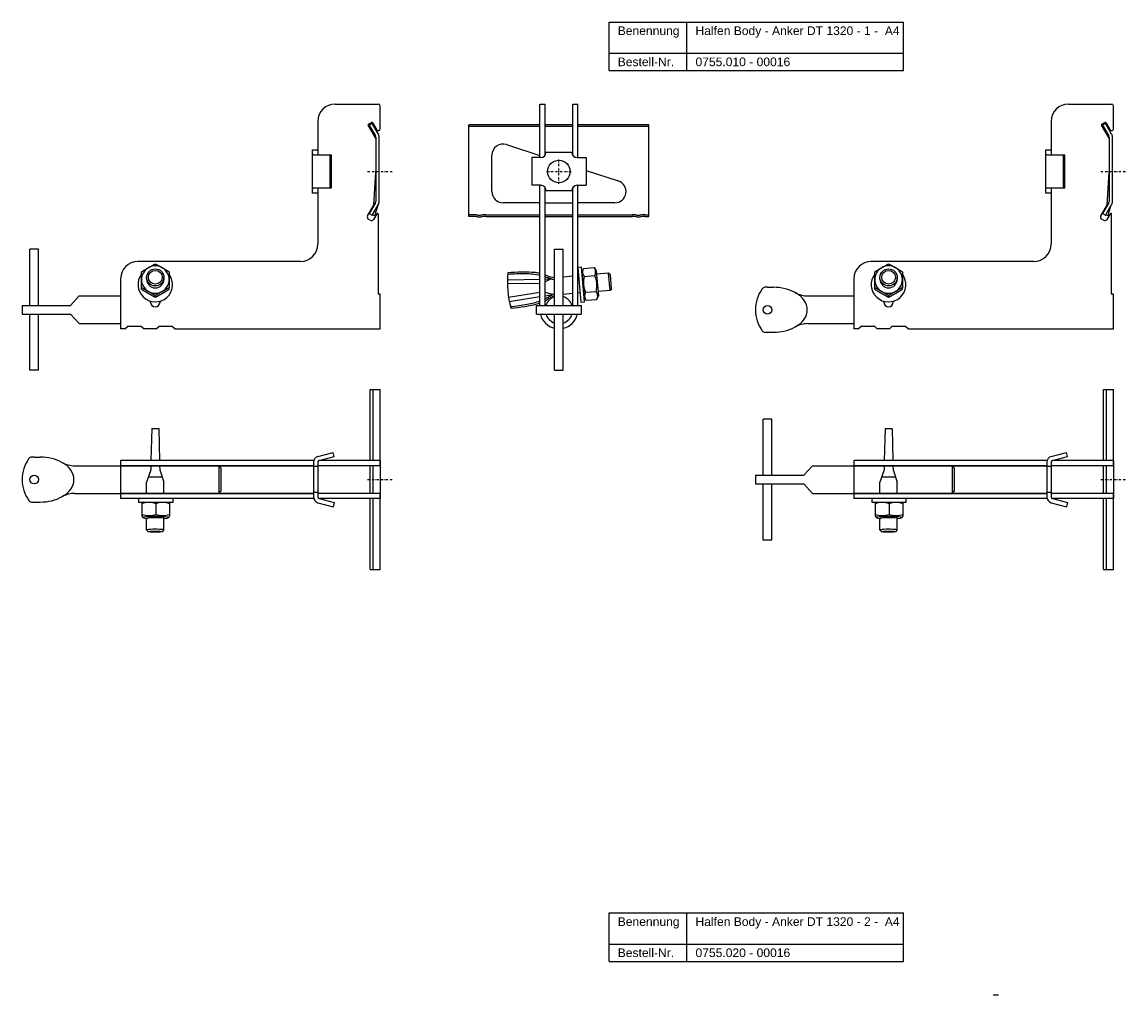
# Model space of a CAD drawing. Header units: millimetres. Extents: x 5957 to 7387, y -1122 to 170.
# Tile 2 of 4: x 5957 to 6596, y -392 to 170. Entities that reach past the tile are written whole.
import ezdxf

# ---------------------------------------------------------------- set-up
doc = ezdxf.new("R2010")
doc.units = ezdxf.units.MM
doc.header["$LTSCALE"] = 10
doc.linetypes.add('STRICHPUNKT2', pattern=[0.5, 0.25, -0.125, 0, -0.125])
doc.layers.add('HALFEN', color=2, linetype='Continuous')
doc.styles.add('ARIAL50', font='ARIAL.TTF', dxfattribs={"height": 5})

msp = doc.modelspace()

# ---------------------------------------------------------------- linework, layer by layer
at = {"layer": 'HALFEN'}
for p, q in [((6296.83, 170.28), (6467.12, 170.28)), ((6296.83, 142.28), (6296.83, 170.28)), ((6341.8, 142.28), (6341.8, 170.28)), ((6467.12, 142.28), (6467.12, 170.28)), ((6296.83, 152.28), (6467.12, 152.28)), ((6296.83, 142.28), (6467.12, 142.28)), ((6256.84, 91.9), (6256.84, 122.89)), ((6256.84, 122.89), (6259.84, 122.89)), ((6259.84, 93.23), (6259.84, 122.89)), ((6275.84, 93.24), (6275.84, 122.89)), ((6275.84, 122.89), (6278.84, 122.89)), ((6278.84, 91.88), (6278.84, 122.89)), ((6215.84, 57.89), (6215.84, 110.88)), ((6256.84, 110.88), (6215.84, 110.88)), ((6256.84, 109.88), (6215.84, 109.88)), ((6275.84, 110.88), (6259.84, 110.88)), ((6275.84, 109.88), (6259.84, 109.88)), ((6319.84, 110.88), (6278.84, 110.88)), ((6319.84, 109.88), (6278.84, 109.88)), ((6319.84, 57.89), (6319.84, 110.88)), ((6237.53, 99.44), (6256.84, 93.16)), ((6229.02, 72.25), (6229.02, 93.25)), ((6252.13, 91.91), (6252.12, 75.91)), ((6257.34, 91.9), (6252.13, 91.91)), ((6275.34, 94.89), (6260.34, 94.9)), ((6278.34, 91.88), (6283.55, 91.88)), ((6283.55, 91.88), (6283.54, 75.88)), ((6283.55, 84.48), (6302.16, 78.44)), ((6257.33, 75.9), (6252.12, 75.91)), ((6256.84, 6.39), (6256.84, 75.9)), ((6259.84, 6.39), (6259.84, 74.55)), ((6260.33, 72.9), (6275.33, 72.89)), ((6275.84, 6.39), (6275.84, 74.56)), ((6278.33, 75.88), (6283.54, 75.88)), ((6278.84, 6.39), (6278.84, 75.88)), ((6256.84, 65.75), (6235.52, 65.75)), ((6259.84, 65.75), (6275.84, 65.75)), ((6300.15, 65.75), (6278.84, 65.75)), ((6218.09, 58.89), (6215.84, 58.89)), ((6218.09, 57.89), (6215.84, 57.89)), ((6225.58, 58.89), (6256.84, 58.89)), ((6225.58, 57.89), (6256.84, 57.89)), ((6259.84, 58.89), (6275.84, 58.89)), ((6259.84, 57.89), (6275.84, 57.89)), ((6278.84, 58.89), (6310.09, 58.89)), ((6278.84, 57.89), (6310.09, 57.89)), ((6317.58, 58.89), (6319.84, 58.89)), ((6317.58, 57.89), (6319.84, 57.89)), ((5961.94, 6.39), (5961.94, 38.89)), ((5966.94, 38.89), (5961.94, 38.89)), ((5966.94, 6.39), (5966.94, 38.89)), ((6265.34, 6.39), (6265.34, 38.89)), ((6265.34, 38.89), (6270.34, 38.89)), ((6270.34, 6.39), (6270.34, 38.89)), ((6280.83, 28.48), (6278.84, 28.3)), ((6278.84, 28.3), (6280.58, 8.38)), ((6282.57, 8.55), (6280.83, 28.48)), ((6282.01, 27.82), (6281.06, 25.79)), ((6281.06, 25.79), (6282.34, 11.24)), ((6282.01, 27.82), (6288.15, 28.35)), ((6288.15, 28.35), (6289.43, 26.52)), ((6289.43, 26.52), (6290.7, 11.97)), ((6029.47, 21.62), (6029.47, 22.62)), ((6039.48, 21.62), (6039.48, 22.62)), ((6256.84, 19.18), (6238.01, 18.96)), ((6238.03, 21.25), (6256.84, 21.6)), ((6259.84, 21.66), (6263.41, 21.73)), ((6263.41, 21.73), (6259.84, 20.08)), ((6275.84, 23.27), (6270.34, 22.79)), ((6279.25, 23.57), (6278.84, 23.54)), ((6282.41, 23.21), (6288.55, 23.75)), ((6296.55, 25.09), (6289.61, 24.48)), ((6297.63, 24.18), (6296.55, 25.09)), ((6297.42, 15.12), (6296.55, 25.09)), ((6298.33, 16.21), (6297.63, 24.18)), ((6453.45, 21.62), (6453.45, 22.62)), ((6463.45, 21.62), (6463.45, 22.62)), ((6256.84, 13.96), (6238.71, 10.99)), ((6264.21, 12.67), (6259.84, 13.82)), ((6275.84, 13.24), (6270.34, 12.75)), ((6280.12, 13.61), (6278.84, 13.5)), ((6283.22, 14.01), (6289.35, 14.55)), ((6297.42, 15.12), (6290.48, 14.52)), ((6298.33, 16.21), (6297.42, 15.12)), ((6388.41, 16.89), (6391.82, 16.89)), ((5957.44, 6.39), (5985.44, 6.39)), ((5957.44, 6.39), (5957.44, 1.39)), ((5985.44, 6.39), (5990.44, 11.89)), ((5990.44, 11.89), (6014.44, 11.89)), ((6239.13, 8.73), (6256.84, 11.51)), ((6254.84, 6.39), (6280.84, 6.39)), ((6254.84, 1.39), (6254.84, 6.39)), ((6259.84, 11.98), (6264.21, 12.67)), ((6280.58, 8.38), (6282.57, 8.55)), ((6280.84, 1.39), (6280.84, 6.39)), ((6283.62, 9.41), (6282.34, 11.24)), ((6283.62, 9.41), (6289.76, 9.94)), ((6289.76, 9.94), (6290.7, 11.97)), ((6411.83, 11.89), (6438.41, 11.89)), ((5957.44, 1.39), (5985.44, 1.39)), ((5961.94, -31.11), (5961.94, 1.39)), ((5966.94, -31.11), (5966.94, 1.39)), ((5985.44, 1.39), (5990.44, -4.11)), ((6254.84, 1.39), (6280.84, 1.39)), ((6265.34, -31.11), (6265.34, 1.39)), ((6270.34, -31.11), (6270.34, 1.39)), ((5990.44, -4.11), (6014.44, -4.11)), ((6016.94, -7.11), (6018.44, -5.81)), ((6026.44, -5.81), (6018.44, -5.81)), ((6026.44, -5.81), (6027.94, -7.11)), ((6034.94, -7.11), (6036.44, -5.81)), ((6044.44, -5.81), (6036.44, -5.81)), ((6044.44, -5.81), (6045.94, -7.11)), ((6411.83, -4.11), (6438.41, -4.11)), ((6440.91, -7.11), (6442.41, -5.81)), ((6450.41, -5.81), (6442.41, -5.81)), ((6450.41, -5.81), (6451.91, -7.11)), ((6458.91, -7.11), (6460.41, -5.81)), ((6468.41, -5.81), (6460.41, -5.81)), ((6468.41, -5.81), (6469.91, -7.11)), ((6016.94, -7.11), (6014.44, -7.11)), ((6016.94, -7.11), (6014.44, -7.11)), ((6034.94, -7.11), (6027.94, -7.11)), ((6387.03, -9.11), (6391.82, -9.11)), ((6440.91, -7.11), (6438.41, -7.11)), ((6440.91, -7.11), (6438.41, -7.11)), ((6458.91, -7.11), (6451.91, -7.11)), ((5966.94, -31.11), (5961.94, -31.11)), ((6265.34, -31.11), (6270.34, -31.11)), ((6158.71, -83.29), (6158.71, -42.29)), ((6158.71, -42.29), (6164.44, -42.29)), ((6160.44, -83.29), (6160.44, -42.29)), ((6164.44, -86.29), (6164.44, -42.29)), ((6582.68, -83.29), (6582.68, -42.29)), ((6582.68, -42.29), (6588.41, -42.29)), ((6584.41, -83.29), (6584.41, -42.29)), ((6588.41, -86.29), (6588.41, -42.29)), ((6385.91, -91.79), (6385.91, -59.29)), ((6390.91, -59.29), (6385.91, -59.29)), ((6390.91, -91.79), (6390.91, -59.29)), ((6032.42, -64.77), (6031.97, -83.29)), ((6032.44, -64.77), (6036.44, -64.77)), ((6036.46, -64.77), (6036.9, -83.29)), ((6456.39, -64.77), (6455.95, -83.29)), ((6456.41, -64.77), (6460.41, -64.77)), ((6460.44, -64.77), (6460.88, -83.29)), ((5964.44, -81.29), (5967.84, -81.29)), ((6128.53, -80.93), (6137.29, -78.58)), ((6129.18, -83.35), (6137.94, -81)), ((6137.94, -81), (6137.29, -78.58)), ((6552.51, -80.93), (6561.27, -78.58)), ((6553.16, -83.35), (6561.91, -81)), ((6561.91, -81), (6561.27, -78.58)), ((5987.85, -86.29), (6125.94, -86.29)), ((6126.09, -83.29), (6014.44, -83.29)), ((6014.44, -83.29), (6014.44, -105.29)), ((6125.94, -86.29), (6014.44, -86.29)), ((6031.84, -88.74), (6029.44, -95.77)), ((6031.9, -86.29), (6031.84, -88.74)), ((6036.98, -86.29), (6037.03, -88.74)), ((6037.03, -88.74), (6039.44, -95.8)), ((6071.21, -86.29), (6071.21, -102.29)), ((6072.44, -87.52), (6071.21, -86.29)), ((6072.44, -87.52), (6072.44, -101.07)), ((6125.94, -84.31), (6125.94, -104.28)), ((6128.44, -86.79), (6125.94, -86.79)), ((6128.44, -84.31), (6128.44, -104.28)), ((6164.44, -86.29), (6128.44, -86.29)), ((6128.44, -86.29), (6128.44, -88.29)), ((6128.44, -88.29), (6128.44, -100.29)), ((6164.44, -83.29), (6129.37, -83.29)), ((6158.71, -102.29), (6158.71, -86.29)), ((6160.44, -102.29), (6160.44, -86.29)), ((6164.44, -83.29), (6164.44, -105.29)), ((6164.44, -86.29), (6164.44, -102.29)), ((6409.41, -91.79), (6414.41, -86.29)), ((6414.41, -86.29), (6438.41, -86.29)), ((6550.07, -83.29), (6438.41, -83.29)), ((6438.41, -83.29), (6438.41, -105.29)), ((6549.91, -86.29), (6438.41, -86.29)), ((6438.41, -86.29), (6549.91, -86.29)), ((6455.82, -88.74), (6453.42, -95.77)), ((6455.88, -86.29), (6455.82, -88.74)), ((6460.95, -86.29), (6461.01, -88.74)), ((6461.01, -88.74), (6463.42, -95.8)), ((6495.19, -86.29), (6495.19, -102.29)), ((6496.41, -87.52), (6495.19, -86.29)), ((6496.41, -87.52), (6496.41, -101.07)), ((6549.91, -84.31), (6549.91, -104.28)), ((6552.41, -86.79), (6549.91, -86.79)), ((6552.41, -84.31), (6552.41, -104.28)), ((6588.41, -86.29), (6552.41, -86.29)), ((6552.41, -86.29), (6552.41, -88.29)), ((6552.41, -88.29), (6552.41, -100.29)), ((6588.41, -83.29), (6553.35, -83.29)), ((6582.68, -102.29), (6582.68, -86.29)), ((6584.41, -102.29), (6584.41, -86.29)), ((6588.41, -83.29), (6588.41, -105.29)), ((6588.41, -86.29), (6588.41, -102.29)), ((6030.47, -92.77), (6038.39, -92.77)), ((6381.41, -91.79), (6409.41, -91.79)), ((6381.41, -91.79), (6381.41, -96.79)), ((6454.44, -92.77), (6462.37, -92.77)), ((6029.44, -102.29), (6029.44, -95.77)), ((6039.44, -102.29), (6039.44, -95.8)), ((6071.21, -102.29), (6072.44, -101.07)), ((6128.44, -101.79), (6125.94, -101.79)), ((6128.44, -100.29), (6128.44, -102.29)), ((6381.41, -96.79), (6409.41, -96.79)), ((6385.91, -129.29), (6385.91, -96.79)), ((6390.91, -129.29), (6390.91, -96.79)), ((6409.41, -96.79), (6414.41, -102.29)), ((6453.42, -102.29), (6453.42, -95.77)), ((6463.42, -102.29), (6463.42, -95.8)), ((6495.19, -102.29), (6496.41, -101.07)), ((6552.41, -101.79), (6549.91, -101.79)), ((6552.41, -100.29), (6552.41, -102.29)), ((5963.05, -107.29), (5967.84, -107.29)), ((5987.85, -102.29), (6125.94, -102.29)), ((6125.94, -102.29), (6014.44, -102.29)), ((6126.09, -105.29), (6014.44, -105.29)), ((6044.73, -105.29), (6024.73, -105.29)), ((6024.73, -105.29), (6024.73, -107.29)), ((6024.73, -107.29), (6044.73, -107.29)), ((6027.43, -107.29), (6026.73, -107.7)), ((6026.73, -107.7), (6026.73, -115.29)), ((6027.43, -107.29), (6042.03, -107.29)), ((6034.73, -108.24), (6034.73, -114.4)), ((6042.03, -107.29), (6042.73, -107.7)), ((6042.73, -107.7), (6042.73, -115.29)), ((6044.73, -107.29), (6044.73, -105.29)), ((6164.44, -102.29), (6128.44, -102.29)), ((6128.53, -107.66), (6137.29, -110.01)), ((6129.18, -105.24), (6137.94, -107.59)), ((6164.44, -105.29), (6129.37, -105.29)), ((6137.94, -107.59), (6137.29, -110.01)), ((6158.71, -146.29), (6158.71, -105.29)), ((6160.44, -146.29), (6160.44, -105.29)), ((6164.44, -146.29), (6164.44, -102.29)), ((6414.41, -102.29), (6438.41, -102.29)), ((6549.91, -102.29), (6438.41, -102.29)), ((6438.41, -102.29), (6549.91, -102.29)), ((6550.07, -105.29), (6438.41, -105.29)), ((6468.7, -105.29), (6448.7, -105.29)), ((6448.7, -105.29), (6448.7, -107.29)), ((6448.7, -107.29), (6468.7, -107.29)), ((6451.4, -107.29), (6450.7, -107.7)), ((6450.7, -107.7), (6450.7, -115.29)), ((6451.4, -107.29), (6466, -107.29)), ((6458.7, -108.24), (6458.7, -114.4)), ((6466, -107.29), (6466.7, -107.7)), ((6466.7, -107.7), (6466.7, -115.29)), ((6468.7, -107.29), (6468.7, -105.29)), ((6588.41, -102.29), (6552.41, -102.29)), ((6552.51, -107.66), (6561.27, -110.01)), ((6553.16, -105.24), (6561.91, -107.59)), ((6588.41, -105.29), (6553.35, -105.29)), ((6561.91, -107.59), (6561.27, -110.01)), ((6582.68, -146.29), (6582.68, -105.29)), ((6584.41, -146.29), (6584.41, -105.29)), ((6588.41, -146.29), (6588.41, -102.29)), ((6026.73, -115.29), (6027.43, -116.32)), ((6029.44, -123.47), (6029.44, -116.74)), ((6039.44, -123.44), (6039.44, -116.62)), ((6042.73, -115.29), (6042.03, -116.32)), ((6450.7, -115.29), (6451.4, -116.32)), ((6453.42, -123.47), (6453.42, -116.74)), ((6463.42, -123.44), (6463.42, -116.62)), ((6466.7, -115.29), (6466, -116.32)), ((6029.44, -123.44), (6030.44, -124.44)), ((6039.44, -123.44), (6038.44, -124.44)), ((6453.41, -123.44), (6454.41, -124.44)), ((6463.42, -123.44), (6462.42, -124.44)), ((6390.91, -129.29), (6385.91, -129.29)), ((6158.71, -146.29), (6164.44, -146.29)), ((6582.68, -146.29), (6588.41, -146.29)), ((6296.83, -344.93), (6467.12, -344.93)), ((6296.83, -372.93), (6296.83, -344.93)), ((6341.8, -372.93), (6341.8, -344.93)), ((6467.12, -372.93), (6467.12, -344.93)), ((6296.83, -362.93), (6467.12, -362.93)), ((6296.83, -372.93), (6467.12, -372.93)), ((6518.9, -392.32), (6521.9, -392.32))]:
    msp.add_line(p, q, dxfattribs=at)
at = {"layer": 'HALFEN', "extrusion": (0, 1, 0)}
for p, q in [((6138.44, 122.89), (6163.44, 122.89)), ((6164.44, 108.46), (6164.44, 121.89)), ((6562.41, 122.89), (6587.41, 122.89)), ((6588.41, 108.46), (6588.41, 121.89)), ((6128.44, 112.89), (6128.44, 94.03)), ((6161.91, 103.1), (6157.59, 110.59)), ((6157.77, 111.28), (6159.5, 112.28)), ((6159.91, 111.63), (6158.18, 110.63)), ((6158.18, 110.63), (6161.71, 104.51)), ((6163.45, 105.51), (6159.91, 111.63)), ((6160.19, 112.09), (6162.57, 107.96)), ((6552.41, 112.89), (6552.41, 94.03)), ((6585.89, 103.1), (6581.56, 110.59)), ((6581.75, 111.28), (6583.48, 112.28)), ((6583.89, 111.63), (6582.16, 110.63)), ((6582.16, 110.63), (6585.69, 104.51)), ((6587.42, 105.51), (6583.89, 111.63)), ((6584.16, 112.09), (6586.55, 107.96)), ((6161.91, 103.76), (6161.91, 66.5)), ((6163.91, 66.5), (6163.91, 103.76)), ((6585.89, 103.76), (6585.89, 66.5)), ((6587.89, 66.5), (6587.89, 103.76)), ((6125.39, 96.39), (6128.39, 96.39)), ((6125.39, 96.28), (6125.39, 96.39)), ((6125.39, 95.09), (6125.39, 96.28)), ((6128.39, 95.78), (6128.39, 96.39)), ((6128.39, 95.78), (6128.39, 94.39)), ((6549.36, 96.39), (6552.36, 96.39)), ((6549.36, 96.28), (6549.36, 96.39)), ((6549.36, 95.09), (6549.36, 96.28)), ((6552.36, 95.78), (6552.36, 96.39)), ((6552.36, 95.78), (6552.36, 94.39)), ((6125.39, 88.12), (6125.39, 95.09)), ((6128.35, 93.39), (6126.5, 93.39)), ((6135.61, 93.39), (6128.35, 93.39)), ((6135.61, 74.39), (6135.61, 93.39)), ((6136.39, 93.39), (6135.61, 93.39)), ((6136.39, 74.39), (6136.39, 93.39)), ((6549.36, 88.12), (6549.36, 95.09)), ((6552.33, 93.39), (6550.48, 93.39)), ((6559.59, 93.39), (6552.33, 93.39)), ((6559.59, 74.39), (6559.59, 93.39)), ((6560.36, 93.39), (6559.59, 93.39)), ((6560.36, 74.39), (6560.36, 93.39)), ((6125.39, 79.67), (6125.39, 88.12)), ((6160.78, 64.36), (6161.91, 83.47)), ((6549.36, 79.67), (6549.36, 88.12)), ((6584.76, 64.36), (6585.89, 83.47)), ((6125.39, 72.7), (6125.39, 79.67)), ((6549.36, 72.7), (6549.36, 79.67)), ((6125.39, 71.51), (6125.39, 72.7)), ((6125.39, 71.39), (6125.39, 71.51)), ((6128.39, 71.39), (6125.39, 71.39)), ((6126.5, 74.39), (6128.35, 74.39)), ((6128.35, 74.39), (6135.61, 74.39)), ((6128.39, 73.39), (6128.39, 72)), ((6128.39, 72), (6128.39, 71.39)), ((6128.44, 73.75), (6128.44, 41.89)), ((6135.61, 74.39), (6136.39, 74.39)), ((6549.36, 71.51), (6549.36, 72.7)), ((6549.36, 71.39), (6549.36, 71.51)), ((6552.36, 71.39), (6549.36, 71.39)), ((6550.48, 74.39), (6552.33, 74.39)), ((6552.33, 74.39), (6559.59, 74.39)), ((6552.36, 73.39), (6552.36, 72)), ((6552.36, 72), (6552.36, 71.39)), ((6552.41, 73.75), (6552.41, 41.89)), ((6559.59, 74.39), (6560.36, 74.39)), ((6157.22, 58.19), (6160.78, 64.36)), ((6161.71, 65.75), (6158.18, 59.64)), ((6159.92, 58.64), (6163.45, 64.75)), ((6161.32, 58.14), (6163.23, 64.37)), ((6581.2, 58.19), (6584.76, 64.36)), ((6585.69, 65.75), (6582.16, 59.64)), ((6583.89, 58.64), (6587.42, 64.75)), ((6585.3, 58.14), (6587.2, 64.37)), ((6158.18, 59.64), (6159.9, 58.65)), ((6159.92, 58.64), (6159.9, 58.65)), ((6160.26, 58.52), (6159.92, 58.64)), ((6161.32, 58.14), (6160.26, 58.52)), ((6162.51, 59.34), (6160.69, 56.19)), ((6163.44, 13.19), (6163.44, 59.09)), ((6582.16, 59.64), (6583.88, 58.65)), ((6583.89, 58.64), (6583.88, 58.65)), ((6584.23, 58.52), (6583.89, 58.64)), ((6585.3, 58.14), (6584.23, 58.52)), ((6586.48, 59.34), (6584.66, 56.19)), ((6587.41, 13.19), (6587.41, 59.09)), ((6158.64, 55.64), (6157.77, 56.14)), ((6582.61, 55.64), (6581.75, 56.14)), ((6118.44, 31.89), (6024.44, 31.89)), ((6542.41, 31.89), (6448.41, 31.89)), ((6014.44, 21.89), (6014.44, 3.89)), ((6438.41, 21.89), (6438.41, 3.89)), ((6026.48, 15.76), (6026.48, 16.68)), ((6042.48, 15.76), (6042.48, 16.68)), ((6164.44, 12.89), (6163.74, 12.89)), ((6164.44, 3.89), (6164.44, 12.89)), ((6450.45, 15.76), (6450.45, 16.68)), ((6466.45, 15.76), (6466.45, 16.68)), ((6588.41, 12.89), (6587.71, 12.89)), ((6588.41, 3.89), (6588.41, 12.89)), ((6031.69, 8.39), (6031.69, 8.86)), ((6034.48, 11.18), (6034.48, 12.1)), ((6037.19, 8.86), (6037.19, 8.39)), ((6455.66, 8.39), (6455.66, 8.86)), ((6458.45, 11.18), (6458.45, 12.1)), ((6461.16, 8.86), (6461.16, 8.39)), ((6014.44, 3.89), (6014.44, -7.11)), ((6164.44, -7.11), (6164.44, 3.89)), ((6438.41, 3.89), (6438.41, -7.11)), ((6588.41, -7.11), (6588.41, 3.89)), ((6045.94, -7.11), (6164.44, -7.11)), ((6469.91, -7.11), (6588.41, -7.11))]:
    msp.add_line(p, q, dxfattribs=at)
at = {"layer": 'HALFEN', "color": 1, "linetype": 'STRICHPUNKT2', "ltscale": 0.5}
for p, q in [((6267.84, 76.64), (6267.84, 91.14)), ((6157.19, 83.89), (6171.69, 83.89)), ((6260.59, 83.89), (6275.09, 83.89)), ((6581.16, 83.89), (6595.66, 83.89)), ((6157.19, -94.29), (6171.69, -94.29)), ((6581.16, -94.29), (6595.66, -94.29))]:
    msp.add_line(p, q, dxfattribs=at)
at = {"layer": 'HALFEN'}
for centre, radius in [((6267.84, 83.89), 6.5), ((6388.41, 3.89), 2.55), ((5964.44, -94.29), 2.55)]:
    msp.add_circle(centre, radius, dxfattribs=at)
for centre, radius, start, end in [((6138.44, 112.89), 10, 90, 180), ((6163.44, 121.89), 1, 0, 90), ((6562.41, 112.89), 10, 90, 180), ((6587.41, 121.89), 1, 0, 90), ((6158.02, 110.84), 0.5, 120, 210), ((6159.75, 111.84), 0.5, 30, 120), ((6582, 110.84), 0.5, 120, 210), ((6583.73, 111.84), 0.5, 30, 120), ((6160.41, 103.76), 1.5, 0, 30), ((6163.44, 108.46), 1, 210, 0), ((6160.41, 103.76), 3.5, 0, 30), ((6584.39, 103.76), 1.5, 0, 30), ((6587.41, 108.46), 1, 210, 0), ((6584.39, 103.76), 3.5, 0, 30), ((6235.52, 93.25), 6.5, 72, 180), ((6257.34, 94.9), 3, 269.95559, 359.95559), ((6278.34, 94.88), 3, 179.95559, 269.95559), ((6300.15, 72.25), 6.5, 270, 72), ((6235.52, 72.25), 6.5, 180, 270), ((6257.33, 72.9), 3, 359.95559, 89.95559), ((6278.33, 72.88), 3, 89.95559, 179.95559), ((6160.41, 66.5), 1.5, 330, 360), ((6160.41, 66.5), 3.5, 330, 0), ((6584.39, 66.5), 1.5, 330, 360), ((6584.39, 66.5), 3.5, 330, 0), ((6158.52, 57.44), 1.5, 150, 240), ((6162.94, 59.09), 0.5, 0, 150), ((6218.09, 42.89), 16, 80.36636, 90), ((6218.09, 42.89), 15, 80.36636, 90), ((6221.84, 64.98), 7.41, 260.36636, 279.63364), ((6221.84, 64.98), 6.41, 260.36636, 279.63364), ((6225.58, 42.89), 16, 90, 99.63364), ((6225.58, 42.89), 15, 90, 99.63364), ((6310.09, 42.89), 16, 80.36636, 90), ((6310.09, 42.89), 15, 80.36636, 90), ((6313.84, 64.98), 7.41, 260.36636, 279.63364), ((6313.84, 64.98), 6.41, 260.36636, 279.63364), ((6317.58, 42.89), 16, 90, 99.63364), ((6317.58, 42.89), 15, 90, 99.63364), ((6582.5, 57.44), 1.5, 150, 240), ((6586.91, 59.09), 0.5, 0, 150), ((6159.39, 56.94), 1.5, 240, 330), ((6583.36, 56.94), 1.5, 240, 330), ((6118.44, 41.89), 10, 270, 0), ((6542.41, 41.89), 10, 270, 0), ((6024.44, 21.89), 10, 90, 180), ((6247.1, -79.5), 105.15, 86.04137, 94.79234), ((6285.57, 25.81), 4.08, 159.43847, 219.43847), ((6284.99, 25.76), 4.08, 330.56153, 30.56153), ((6448.41, 21.89), 10, 90, 180), ((6034.44, 18.48), 10, 142.77906, 36.51596), ((6291.04, 19.58), 53.03, 173.82027, 196.17973), ((6245.98, -62.15), 86.81, 88.64672, 95.12899), ((6248.85, -11.11), 35.76, 77.09525, 91.31141), ((6248.81, -7.2), 33.07, 75.95927, 80.34246), ((6248.81, -7.2), 33.07, 68.09069, 70.52951), ((6248.85, -11.11), 35.76, 69.02091, 72.10841), ((6268.36, 47.23), 24.81, 253.11296, 262.99761), ((6254.79, -2.78), 25.98, 69.87312, 74.68904), ((6255.77, -1.75), 24.69, 67.20409, 71.18568), ((6297.31, 19.88), 15.27, 167.38303, 202.61697), ((6274.46, 17.88), 15.27, 347.38303, 22.61697), ((6458.41, 18.48), 10, 142.77906, 36.51596), ((6163.74, 13.19), 0.3, 180, 270), ((6251.46, 35.31), 25.98, 295.31096, 300.12688), ((6252.6, 34.47), 24.69, 298.81432, 301.05233), ((6286.77, 12), 4.08, 150.56153, 210.56153), ((6286.2, 11.95), 4.08, 339.43847, 39.43847), ((6401.97, 3.89), 20.55, 143.64928, 216.35854), ((6387.03, 14.89), 2, 91.33538, 143.64928), ((6387.76, -16.48), 33.38, 88.87071, 91.33538), ((6411.83, 26.89), 15, 240.67836, 270), ((6587.71, 13.19), 0.3, 180, 270), ((6034.44, 8.39), 2.75, 180, 0), ((6232.47, 92.24), 86.81, 274.87101, 281.35328), ((6230.56, 109.52), 105.15, 275.20766, 283.95863), ((6244.16, 42.48), 35.76, 278.68859, 290.75985), ((6244.8, 38.62), 33.07, 289.65754, 291.33467), ((6244.16, 42.48), 35.76, 295.99787, 300.97909), ((6244.8, 38.62), 33.07, 297.03435, 301.90931), ((6267.84, 3.89), 8, 108.20996, 161.79004), ((6273.51, -11.59), 24.81, 109.22537, 116.88704), ((6267.84, 3.89), 8, 18.20996, 71.79004), ((6458.41, 8.39), 2.75, 180, 0), ((6267.84, 3.89), 11, 193.13656, 256.86344), ((6267.84, 3.89), 8, 198.20996, 251.79004), ((6267.84, 3.89), 8, 198.20996, 251.79004), ((6267.84, 3.89), 8, 288.20996, 341.79004), ((6267.84, 3.89), 11, 283.13656, 346.86344), ((6267.84, 3.89), 8, 288.20996, 341.79004), ((6411.83, -19.11), 15, 90, 119.32164), ((6387.03, -7.11), 2, 216.35854, 270), ((5977.99, -94.29), 20.55, 143.64928, 216.35854), ((5963.05, -83.3), 2, 91.33538, 143.64928), ((5963.78, -114.67), 33.38, 88.87071, 91.33538), ((6129.44, -84.31), 3.5, 105, 180), ((6553.41, -84.31), 3.5, 105, 180), ((5987.85, -71.29), 15, 240.67836, 270), ((6129.44, -84.31), 1, 105, 180), ((6553.41, -84.31), 1, 105, 180), ((5963.05, -105.29), 2, 216.35854, 270), ((5987.85, -117.29), 15, 90, 119.32164), ((6030.73, -119.06), 11.53, 69.70545, 110.29455), ((6038.73, -119.06), 11.53, 69.70545, 110.29455), ((6129.44, -104.28), 3.5, 180, 255), ((6129.44, -104.28), 1, 180, 255), ((6454.7, -119.06), 11.53, 69.70545, 110.29455), ((6462.7, -119.06), 11.53, 69.70545, 110.29455), ((6553.41, -104.28), 3.5, 180, 255), ((6553.41, -104.28), 1, 180, 255), ((6030.73, -103.58), 11.53, 249.70545, 290.29455), ((6038.73, -103.58), 11.53, 249.70545, 290.29455), ((6454.7, -103.58), 11.53, 249.70545, 290.29455), ((6462.7, -103.58), 11.53, 249.70545, 290.29455)]:
    msp.add_arc(centre, radius, start, end, dxfattribs=at)
for centre, major_axis, ratio, start_param, end_param in [((6034.48, 21.36), (8, 0), 0.992546, 2.094395, 3.141593), ((6034.48, 21.36), (8, 0), 0.992546, 1.047198, 2.094395), ((6034.48, 21.36), (-8, 0), 0.992546, 3.141593, 4.18879), ((6458.45, 21.36), (8, 0), 0.992546, 2.094395, 3.141593), ((6458.45, 21.36), (8, 0), 0.992546, 1.047198, 2.094395), ((6458.45, 21.36), (-8, 0), 0.992546, 3.141593, 4.18879), ((6034.48, 21.36), (-8, 0), 0.992546, 0, 1.047198), ((6034.48, 21.53), (5, 0), 0.992546, 3.123186, 4.712389), ((6034.48, 21.53), (5, 0), 0.992546, 4.712389, 6.301592), ((6034.48, 21.36), (8, 0), 0.992546, -1.047198, 0), ((6458.45, 21.36), (-8, 0), 0.992546, 0, 1.047198), ((6458.45, 21.53), (5, 0), 0.992546, 3.123186, 4.712389), ((6458.45, 21.53), (5, 0), 0.992546, 4.712389, 6.301592), ((6458.45, 21.36), (8, 0), 0.992546, -1.047198, 0), ((6034.48, 21.36), (-8, 0), 0.992546, 1.047198, 2.094395), ((6391.82, 3.89), (-19.6, 0), 0.663426, 4.00986, 4.712389), ((6391.82, 3.89), (-19.6, 0), 0.663426, 2.273326, 4.00986), ((6458.45, 21.36), (-8, 0), 0.992546, 1.047198, 2.094395), ((6391.82, 3.89), (-19.6, 0), 0.663426, 1.570796, 2.273326), ((5967.84, -94.29), (-19.6, 0), 0.663426, 4.00986, 4.712389), ((5967.84, -94.29), (-19.6, 0), 0.663426, 2.273326, 4.00986), ((5967.84, -94.29), (-19.6, 0), 0.663426, 1.570796, 2.273326), ((6034.73, -116.32), (-7.3, 0), 0.084966, 2.32591, 7.098867), ((6034.73, -116.77), (-5, 0), 0.0871, 3.141593, 6.283185), ((6458.7, -116.32), (-7.3, 0), 0.084966, 2.32591, 7.098867), ((6458.7, -116.77), (-5, 0), 0.0871, 3.141593, 6.283185), ((6034.44, -123.47), (5, 0), 0.0871, 0, 3.19229), ((6458.41, -123.47), (5, 0), 0.0871, 0, 3.19229)]:
    msp.add_ellipse(centre, major_axis=major_axis, ratio=ratio, start_param=start_param, end_param=end_param, dxfattribs=at)
for centre, major_axis, ratio in [((6034.48, 22.62), (5, 0), 0.992546), ((6034.48, 22.74), (4, 0), 0.992546), ((6458.45, 22.62), (5, 0), 0.992546), ((6458.45, 22.74), (4, 0), 0.992546), ((6034.44, -124.44), (-4, 0), 0.087086), ((6458.41, -124.44), (-4, 0), 0.087086)]:
    msp.add_ellipse(centre, major_axis=major_axis, ratio=ratio, dxfattribs=at)
for points, knots in [([(6126.3, 93.4), (6126.26, 93.4), (6126.22, 93.4), (6126.08, 93.4), (6125.98, 93.41), (6125.8, 93.48), (6125.73, 93.53), (6125.6, 93.67), (6125.55, 93.76), (6125.48, 93.97), (6125.45, 94.09), (6125.41, 94.34), (6125.4, 94.48), (6125.39, 94.78), (6125.39, 94.93), (6125.39, 95.09)], [12.728606, 12.728606, 12.728606, 12.728606, 12.920042, 12.920042, 13.450896, 13.450896, 13.981749, 13.981749, 14.512603, 14.512603, 15.043457, 15.043457, 15.58114, 15.58114, 16.065881, 16.065881, 16.065881, 16.065881]), ([(6128.4, 94.24), (6128.41, 94.17), (6128.42, 94.11), (6128.45, 93.99), (6128.48, 93.92), (6128.56, 93.79), (6128.61, 93.73), (6128.68, 93.68), (6128.7, 93.66), (6128.72, 93.65)], [4.1764157, 4.1764157, 4.1764157, 4.1764157, 4.4061223, 4.4061223, 4.6848401, 4.6848401, 4.9635579, 4.9635579, 5.0545355, 5.0545355, 5.0545355, 5.0545355]), ([(6128.72, 93.65), (6128.76, 93.61), (6128.8, 93.58), (6128.9, 93.52), (6128.97, 93.48), (6129.03, 93.46)], [2.958333, 2.958333, 2.958333, 2.958333, 3.2000176, 3.2000176, 3.5438255, 3.5438255, 3.5438255, 3.5438255]), ([(6129.39, 93.39), (6129.28, 93.39), (6129.16, 93.41), (6129.04, 93.46), (6129.03, 93.46), (6129.03, 93.46)], [0, 0, 0, 0, 0.6724021, 0.6724021, 0.712352, 0.712352, 0.712352, 0.712352]), ([(6550.28, 93.4), (6550.24, 93.4), (6550.2, 93.4), (6550.05, 93.4), (6549.95, 93.41), (6549.78, 93.48), (6549.7, 93.53), (6549.58, 93.67), (6549.53, 93.76), (6549.45, 93.97), (6549.43, 94.09), (6549.39, 94.34), (6549.38, 94.48), (6549.37, 94.78), (6549.36, 94.93), (6549.36, 95.09)], [12.728606, 12.728606, 12.728606, 12.728606, 12.920042, 12.920042, 13.450896, 13.450896, 13.981749, 13.981749, 14.512603, 14.512603, 15.043457, 15.043457, 15.58114, 15.58114, 16.065881, 16.065881, 16.065881, 16.065881]), ([(6552.38, 94.24), (6552.38, 94.17), (6552.39, 94.11), (6552.43, 93.99), (6552.45, 93.92), (6552.53, 93.79), (6552.58, 93.73), (6552.66, 93.68), (6552.68, 93.66), (6552.7, 93.65)], [4.1764157, 4.1764157, 4.1764157, 4.1764157, 4.4061223, 4.4061223, 4.6848401, 4.6848401, 4.9635579, 4.9635579, 5.0545355, 5.0545355, 5.0545355, 5.0545355]), ([(6552.7, 93.65), (6552.74, 93.61), (6552.78, 93.58), (6552.88, 93.52), (6552.94, 93.48), (6553, 93.46)], [2.958333, 2.958333, 2.958333, 2.958333, 3.2000176, 3.2000176, 3.5438255, 3.5438255, 3.5438255, 3.5438255]), ([(6553.36, 93.39), (6553.25, 93.39), (6553.14, 93.41), (6553.02, 93.46), (6553.01, 93.46), (6553, 93.46)], [0, 0, 0, 0, 0.6724021, 0.6724021, 0.712352, 0.712352, 0.712352, 0.712352]), ([(6125.39, 72.7), (6125.39, 72.85), (6125.39, 73.01), (6125.4, 73.3), (6125.41, 73.45), (6125.45, 73.7), (6125.48, 73.82), (6125.55, 74.03), (6125.6, 74.11), (6125.73, 74.25), (6125.8, 74.31), (6125.98, 74.38), (6126.08, 74.39), (6126.22, 74.39), (6126.26, 74.39), (6126.3, 74.38)], [10.078022, 10.078022, 10.078022, 10.078022, 10.562763, 10.562763, 11.100447, 11.100447, 11.6313, 11.6313, 12.162154, 12.162154, 12.693008, 12.693008, 13.223862, 13.223862, 13.415297, 13.415297, 13.415297, 13.415297]), ([(6128.72, 74.14), (6128.69, 74.12), (6128.65, 74.09), (6128.57, 74.02), (6128.52, 73.96), (6128.46, 73.82), (6128.43, 73.74), (6128.41, 73.63), (6128.41, 73.59), (6128.4, 73.55)], [5.6965073, 5.6965073, 5.6965073, 5.6965073, 5.8448031, 5.8448031, 6.1355616, 6.1355616, 6.4263202, 6.4263202, 6.5703905, 6.5703905, 6.5703905, 6.5703905]), ([(6129.03, 74.33), (6128.97, 74.3), (6128.9, 74.27), (6128.8, 74.2), (6128.76, 74.17), (6128.72, 74.14)], [12.3125941, 12.3125941, 12.3125941, 12.3125941, 12.6564021, 12.6564021, 12.8980867, 12.8980867, 12.8980867, 12.8980867]), ([(6129.03, 74.33), (6129.03, 74.33), (6129.04, 74.33), (6129.16, 74.37), (6129.28, 74.39), (6129.39, 74.39)], [7.8800751, 7.8800751, 7.8800751, 7.8800751, 7.920025, 7.920025, 8.5924271, 8.5924271, 8.5924271, 8.5924271]), ([(6549.36, 72.7), (6549.36, 72.85), (6549.37, 73.01), (6549.38, 73.3), (6549.39, 73.45), (6549.43, 73.7), (6549.45, 73.82), (6549.53, 74.03), (6549.58, 74.11), (6549.7, 74.25), (6549.78, 74.31), (6549.95, 74.38), (6550.05, 74.39), (6550.2, 74.39), (6550.24, 74.39), (6550.28, 74.38)], [10.078022, 10.078022, 10.078022, 10.078022, 10.562763, 10.562763, 11.100447, 11.100447, 11.6313, 11.6313, 12.162154, 12.162154, 12.693008, 12.693008, 13.223862, 13.223862, 13.415297, 13.415297, 13.415297, 13.415297]), ([(6552.7, 74.14), (6552.66, 74.12), (6552.63, 74.09), (6552.55, 74.02), (6552.5, 73.96), (6552.43, 73.82), (6552.41, 73.74), (6552.39, 73.63), (6552.38, 73.59), (6552.38, 73.55)], [5.6965073, 5.6965073, 5.6965073, 5.6965073, 5.8448031, 5.8448031, 6.1355616, 6.1355616, 6.4263202, 6.4263202, 6.5703905, 6.5703905, 6.5703905, 6.5703905]), ([(6553, 74.33), (6552.94, 74.3), (6552.88, 74.27), (6552.78, 74.2), (6552.74, 74.17), (6552.7, 74.14)], [12.3125941, 12.3125941, 12.3125941, 12.3125941, 12.6564021, 12.6564021, 12.8980867, 12.8980867, 12.8980867, 12.8980867]), ([(6553, 74.33), (6553.01, 74.33), (6553.02, 74.33), (6553.14, 74.37), (6553.25, 74.39), (6553.36, 74.39)], [7.8800751, 7.8800751, 7.8800751, 7.8800751, 7.920025, 7.920025, 8.5924271, 8.5924271, 8.5924271, 8.5924271])]:
    msp.add_open_spline(points, degree=3, knots=knots, dxfattribs=at)
for points in [[(6126.5, 93.39), (6126.43, 93.39), (6126.37, 93.4), (6126.3, 93.4)], [(6128.39, 94.39), (6128.39, 94.34), (6128.39, 94.29), (6128.4, 94.24)], [(6550.48, 93.39), (6550.41, 93.39), (6550.34, 93.4), (6550.28, 93.4)], [(6552.36, 94.39), (6552.36, 94.34), (6552.37, 94.29), (6552.38, 94.24)], [(6126.3, 74.38), (6126.37, 74.39), (6126.43, 74.39), (6126.5, 74.39)], [(6128.4, 73.55), (6128.39, 73.5), (6128.39, 73.45), (6128.39, 73.39)], [(6550.28, 74.38), (6550.34, 74.39), (6550.41, 74.39), (6550.48, 74.39)], [(6552.38, 73.55), (6552.37, 73.5), (6552.36, 73.45), (6552.36, 73.39)]]:
    msp.add_open_spline(points, degree=3, dxfattribs=at)
for points, weights in [([(6026.48, 25.85), (6028.62, 27.17), (6030.48, 28.23)], [1.10687800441, 1.09201433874, 1]), ([(6026.48, 21.36), (6026.48, 23.48), (6026.48, 25.85)], [1, 1.09201433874, 1.10687800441]), ([(6030.48, 28.23), (6032.33, 29.3), (6034.48, 30.44)], [1, 1.09201433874, 1.10687800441]), ([(6034.48, 30.44), (6036.62, 29.3), (6038.48, 28.23)], [1.10687800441, 1.09201433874, 1]), ([(6038.48, 28.23), (6040.33, 27.17), (6042.48, 25.85)], [1, 1.09201433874, 1.10687800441]), ([(6042.48, 25.85), (6042.48, 23.48), (6042.48, 21.36)], [1.10687800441, 1.09201433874, 1]), ([(6450.45, 25.85), (6452.6, 27.17), (6454.45, 28.23)], [1.10687800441, 1.09201433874, 1]), ([(6450.45, 21.36), (6450.45, 23.48), (6450.45, 25.85)], [1, 1.09201433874, 1.10687800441]), ([(6454.45, 28.23), (6456.31, 29.3), (6458.45, 30.44)], [1, 1.09201433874, 1.10687800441]), ([(6458.45, 30.44), (6460.6, 29.3), (6462.45, 28.23)], [1.10687800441, 1.09201433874, 1]), ([(6462.45, 28.23), (6464.31, 27.17), (6466.45, 25.85)], [1, 1.09201433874, 1.10687800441]), ([(6466.45, 25.85), (6466.45, 23.48), (6466.45, 21.36)], [1.10687800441, 1.09201433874, 1]), ([(6026.48, 16.68), (6026.48, 19.23), (6026.48, 21.36)], [1.10687800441, 1.09201433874, 1]), ([(6042.48, 21.36), (6042.48, 19.23), (6042.48, 16.68)], [1, 1.09201433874, 1.10687800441]), ([(6450.45, 16.68), (6450.45, 19.23), (6450.45, 21.36)], [1.10687800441, 1.09201433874, 1]), ([(6466.45, 21.36), (6466.45, 19.23), (6466.45, 16.68)], [1, 1.09201433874, 1.10687800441]), ([(6030.48, 14.48), (6028.62, 15.54), (6026.48, 16.68)], [1, 1.09201433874, 1.10687800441]), ([(6026.48, 15.76), (6028.62, 14.45), (6030.48, 13.38)], [1.10687800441, 1.09201433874, 1]), ([(6034.48, 12.1), (6032.33, 13.42), (6030.48, 14.48)], [1.10687800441, 1.09201433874, 1]), ([(6030.48, 13.38), (6032.33, 12.32), (6034.48, 11.18)], [1, 1.09201433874, 1.10687800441]), ([(6038.48, 14.48), (6036.62, 13.42), (6034.48, 12.1)], [1, 1.09201433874, 1.10687800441]), ([(6034.48, 11.18), (6036.62, 12.32), (6038.48, 13.38)], [1.10687800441, 1.09201433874, 1]), ([(6042.48, 16.68), (6040.33, 15.54), (6038.48, 14.48)], [1.10687800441, 1.09201433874, 1]), ([(6038.48, 13.38), (6040.33, 14.45), (6042.48, 15.76)], [1, 1.09201433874, 1.10687800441]), ([(6454.45, 14.48), (6452.6, 15.54), (6450.45, 16.68)], [1, 1.09201433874, 1.10687800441]), ([(6450.45, 15.76), (6452.6, 14.45), (6454.45, 13.38)], [1.10687800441, 1.09201433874, 1]), ([(6458.45, 12.1), (6456.31, 13.42), (6454.45, 14.48)], [1.10687800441, 1.09201433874, 1]), ([(6454.45, 13.38), (6456.31, 12.32), (6458.45, 11.18)], [1, 1.09201433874, 1.10687800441]), ([(6462.45, 14.48), (6460.6, 13.42), (6458.45, 12.1)], [1, 1.09201433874, 1.10687800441]), ([(6458.45, 11.18), (6460.6, 12.32), (6462.45, 13.38)], [1.10687800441, 1.09201433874, 1]), ([(6466.45, 16.68), (6464.31, 15.54), (6462.45, 14.48)], [1.10687800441, 1.09201433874, 1]), ([(6462.45, 13.38), (6464.31, 14.45), (6466.45, 15.76)], [1, 1.09201433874, 1.10687800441])]:
    msp.add_rational_spline(points, weights, degree=2, dxfattribs=at)

# ---------------------------------------------------------------- texts
at = {"layer": 'HALFEN', "style": 'ARIAL50'}
for s, p in [('Benennung', (6301.83, 162.78)), ('Halfen Body - Anker DT 1320 - 1 -  A4', (6346.8, 162.78)), ('Bestell-Nr.', (6301.83, 144.78)), ('0755.010 - 00016', (6346.8, 144.78)), ('Benennung', (6301.83, -352.43)), ('Halfen Body - Anker DT 1320 - 2 -  A4', (6346.8, -352.43)), ('Bestell-Nr.', (6301.83, -370.43)), ('0755.020 - 00016', (6346.8, -370.43))]:
    msp.add_text(s, height=5, dxfattribs=at).set_placement(p)

doc.saveas('drawing.dxf')
